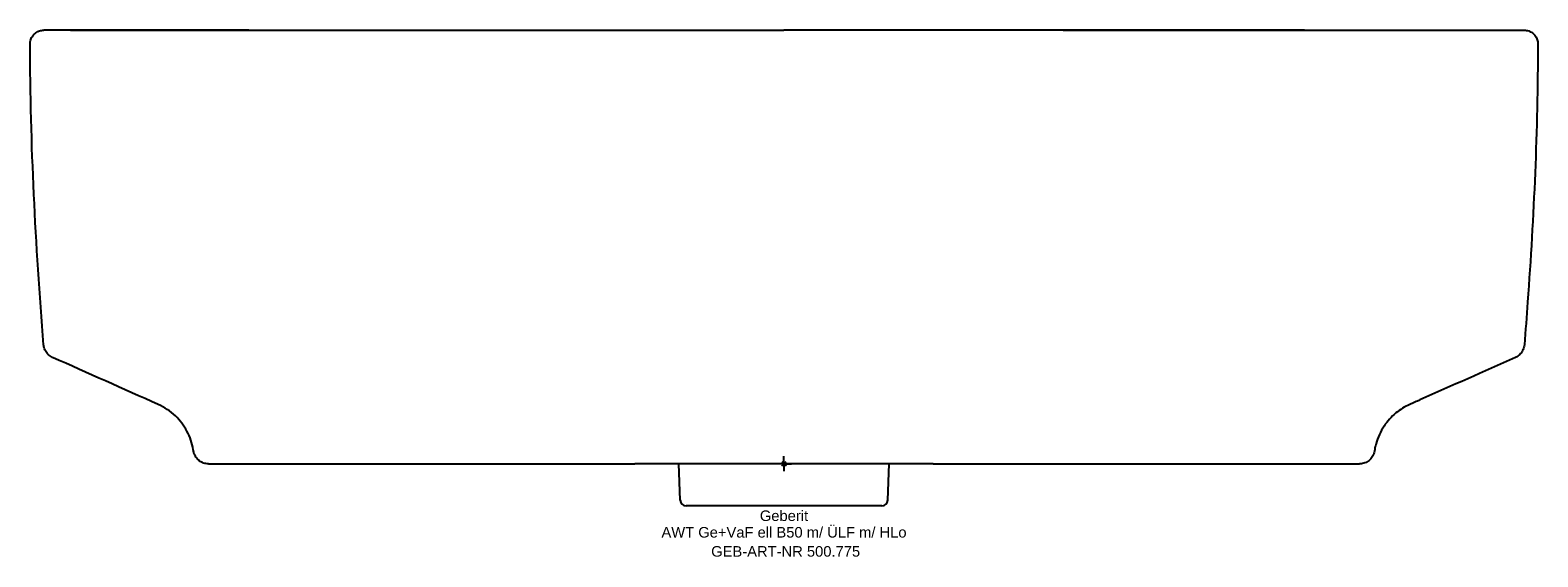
# Model space of a CAD drawing. Header units: millimetres. Extents: x -250 to 250, y -31 to 144.
import ezdxf
from ezdxf.enums import TextEntityAlignment as Align

# ---------------------------------------------------------------- set-up
doc = ezdxf.new("R2010")
doc.units = ezdxf.units.MM
doc.layers.get('0').update_dxf_attribs({"linetype": 'CONTINUOUS'})
for name, color, linetype, lineweight in [('Arbeitspunkt(DIN)', 7, 'CONTINUOUS', 25), ('GEB-ART-NR', 1, 'CONTINUOUS', 18), ('GEB-BEZUG', 2, 'CONTINUOUS', 25), ('GEB-TEXT', 5, 'CONTINUOUS', 18)]:
    doc.layers.add(name, color=color, linetype=linetype, lineweight=lineweight)
doc.layers.add('GEB-KONTUR-A', color=5, linetype='CONTINUOUS')
doc.styles.get("Standard").update_dxf_attribs({"font": 'arial.ttf'})

# ---------------------------------------------------------------- blocks, each defined once
blk = doc.blocks.new('Einfügepunkt')
at = {"layer": 'GEB-BEZUG'}
for p, q in [((-0.71, -0.71), (0.71, 0.71)), ((-0.71, 0.71), (0.71, -0.71))]:
    blk.add_line(p, q, dxfattribs=at)

msp = doc.modelspace()

# ---------------------------------------------------------------- linework, layer by layer
at = {"layer": 'Arbeitspunkt(DIN)', "ltscale": 25}
for q in [(-2.5, 0), (0, 2.5), (0, -2.5), (2.5, 0)]:
    msp.add_line((0, 0), q, dxfattribs=at)
at = {"layer": 'GEB-KONTUR-A', "ltscale": 25}
for p, q in [((-177.65, 144), (-245.78, 144)), ((245.27, 144), (245.78, 144)), ((49.5, 0), (190.69, 0)), ((190.69, 0), (191.1, 0)), ((-34.45, -12.07), (-34.87, 0)), ((34.45, -12.07), (34.87, 0)), ((0, -14), (-32.45, -14)), ((32.45, -14), (0, -14))]:
    msp.add_line(p, q, dxfattribs=at)
for centre, start, end in [((-32.45, -12), 182, 269.9994), ((32.45, -12), 270.0007, 358)]:
    msp.add_arc(centre, 2, start, end, dxfattribs=at)
for points, knots in [([(-250.27, 139.5), (-250.27, 139.96), (-250.2, 140.43), (-249.91, 141.32), (-249.69, 141.76), (-249.13, 142.54), (-248.77, 142.89), (-247.99, 143.44), (-247.57, 143.65), (-246.91, 143.86), (-246.69, 143.91), (-246.24, 143.98), (-246.01, 144), (-245.78, 144)], [0, 0, 0, 0, 0.1386338, 0.1386338, 0.281064, 0.281064, 0.4278126, 0.4278126, 0.5669725, 0.5669725, 0.6343762, 0.6343762, 0.7033681, 0.7033681, 0.7033681, 0.7033681]), ([(-236.9, 144), (-236.81, 144), (-236.72, 144), (-232.86, 144), (-227.9, 144.01), (-215.58, 144.02), (-208.03, 144.02), (-190.89, 144.02), (-181.26, 144.02), (-160.65, 144.01), (-149.64, 144.01), (-126.61, 144), (-114.49, 144), (-99.03, 144), (-95.9, 144), (-92.77, 144)], [3.677967, 3.677967, 3.677967, 3.677967, 3.769751, 3.769751, 7.689144, 7.689144, 11.822561, 11.822561, 15.859609, 15.859609, 19.745359, 19.745359, 23.583738, 23.583738, 24.548692, 24.548692, 24.548692, 24.548692]), ([(-170.48, 144), (-167.59, 144), (-164.49, 144), (-160.94, 144), (-160.78, 144), (-156.93, 144), (-152.9, 144), (-147.67, 144), (-147.02, 144), (-144.53, 144), (-142.62, 144), (-137.85, 144), (-134.9, 144), (-128.93, 144), (-125.96, 144), (-122.43, 144), (-122.02, 144), (-118.03, 144), (-114.25, 144), (-108.38, 144), (-106.4, 144), (-102.33, 144), (-100.25, 144), (-93.99, 144), (-89.78, 144), (-85.43, 144)], [0.7246832, 0.7246832, 0.7246832, 0.7246832, 0.7747185, 0.7747185, 0.77712, 0.77712, 0.8310413, 0.8310413, 0.83856, 0.83856, 0.8592018, 0.8592018, 0.8873622, 0.8873622, 0.912288, 0.912288, 0.9155227, 0.9155227, 0.9436834, 0.9436834, 0.9575865, 0.9575865, 0.971844, 0.971844, 1, 1, 1, 1]), ([(-85.43, 144), (-84.93, 144), (-84.42, 144), (-83.37, 144), (-82.83, 144), (-81.73, 144), (-81.16, 144), (-79.98, 144), (-79.37, 144), (-78.14, 144), (-77.52, 144), (-76.26, 144), (-75.62, 144), (-74.31, 144), (-73.64, 144), (-72.88, 144), (-72.8, 144), (-72.02, 144), (-71.31, 144), (-69.86, 144), (-69.12, 144), (-67.7, 144), (-67.02, 144), (-65.59, 144), (-64.83, 144), (-63.81, 144), (-63.55, 144), (-62.51, 144), (-61.73, 144), (-60.63, 144), (-60.31, 144), (-59.32, 144), (-58.65, 144), (-57.29, 144), (-56.6, 144), (-55.19, 144), (-54.48, 144), (-53.3, 144), (-52.84, 144), (-51.62, 144), (-50.87, 144), (-49.33, 144), (-48.53, 144), (-47.67, 144), (-47.6, 144), (-46.58, 144), (-45.64, 144), (-43.71, 144), (-42.74, 144), (-41.57, 144), (-41.37, 144), (-40.21, 144), (-39.25, 144), (-37.36, 144), (-36.44, 144), (-34.65, 144), (-33.78, 144), (-32.1, 144), (-31.29, 144), (-30.25, 144), (-30, 144), (-29.23, 144), (-28.7, 144), (-27.51, 144), (-26.84, 144), (-25.52, 144), (-24.87, 144), (-23.67, 144), (-23.12, 144), (-22.05, 144), (-21.53, 144), (-20.51, 144), (-20.02, 144), (-19.06, 144), (-18.59, 144), (-17.68, 144), (-17.23, 144), (-16.35, 144), (-15.92, 144), (-15.07, 144), (-14.65, 144), (-13.85, 144), (-13.46, 144), (-12.7, 144), (-12.34, 144), (-11.63, 144), (-11.28, 144), (-10.65, 144), (-10.37, 144), (-9.77, 144), (-9.45, 144), (-8.85, 144), (-8.56, 144), (-8.06, 144), (-7.85, 144), (-7.45, 144), (-7.25, 144), (-6.92, 144), (-6.78, 144), (-6.48, 144), (-6.33, 144), (-6.03, 144), (-5.88, 144), (-5.58, 144), (-5.44, 144), (-5.24, 144), (-5.18, 144), (-4.97, 144), (-4.81, 144), (-4.51, 144), (-4.35, 144), (-4.05, 144), (-3.9, 144), (-3.7, 144), (-3.65, 144), (-3.49, 144), (-3.37, 144), (-3.13, 144), (-3.01, 144), (-2.77, 144), (-2.65, 144), (-2.41, 144), (-2.29, 144), (-2.1, 144), (-2.03, 144), (-1.79, 144), (-1.62, 144), (-1.31, 144), (-1.17, 144), (-0.94, 144), (-0.86, 144), (-0.68, 144), (-0.59, 144), (-0.4, 144), (-0.31, 144), (-0.2, 144), (-0.18, 144), (-0.13, 144), (-0.09, 144), (-0.04, 144), (-0.02, 144), (0, 144)], [0, 0, 0, 0, 0.0221625, 0.0221625, 0.0440368, 0.0440368, 0.0657056, 0.0657056, 0.0880651, 0.0880651, 0.1095383, 0.1095383, 0.1310352, 0.1310352, 0.1526491, 0.1526491, 0.1551436, 0.1551436, 0.1772192, 0.1772192, 0.1996387, 0.1996387, 0.2195454, 0.2195454, 0.2413484, 0.2413484, 0.248832, 0.248832, 0.2707147, 0.2707147, 0.2796045, 0.2796045, 0.2981728, 0.2981728, 0.3170142, 0.3170142, 0.3363942, 0.3363942, 0.348832, 0.348832, 0.3690698, 0.3690698, 0.3902016, 0.3902016, 0.3921477, 0.3921477, 0.4173989, 0.4173989, 0.4435999, 0.4435999, 0.448832, 0.448832, 0.4748414, 0.4748414, 0.5000072, 0.5000072, 0.5240538, 0.5240538, 0.546789, 0.546789, 0.5536667, 0.5536667, 0.568832, 0.568832, 0.5883494, 0.5883494, 0.6078668, 0.6078668, 0.6247418, 0.6247418, 0.6412148, 0.6412148, 0.6573568, 0.6573568, 0.6731204, 0.6731204, 0.6886686, 0.6886686, 0.7045399, 0.7045399, 0.7204112, 0.7204112, 0.7359853, 0.7359853, 0.7514942, 0.7514942, 0.7669308, 0.7669308, 0.7804713, 0.7804713, 0.7962385, 0.7962385, 0.8120056, 0.8120056, 0.8240679, 0.8240679, 0.8360274, 0.8360274, 0.8448748, 0.8448748, 0.8550366, 0.8550366, 0.8651805, 0.8651805, 0.8753089, 0.8753089, 0.8794375, 0.8794375, 0.8904787, 0.8904787, 0.9015297, 0.9015297, 0.9126086, 0.9126086, 0.9162059, 0.9162059, 0.9248852, 0.9248852, 0.9336052, 0.9336052, 0.9423533, 0.9423533, 0.9511529, 0.9511529, 0.9559608, 0.9559608, 0.9680178, 0.9680178, 0.9773336, 0.9773336, 0.9833485, 0.9833485, 0.9893883, 0.9893883, 0.9954659, 0.9954659, 0.9964303, 0.9964303, 0.9988137, 0.9988137, 1, 1, 1, 1]), ([(85.43, 144), (84.67, 144), (83.91, 144), (82.39, 144), (81.64, 144), (80.15, 144), (79.41, 144), (77.96, 144), (77.25, 144), (75.84, 144), (75.15, 144), (73.88, 144), (73.3, 144), (72.05, 144), (71.38, 144), (70.54, 144), (70.35, 144), (69.71, 144), (69.27, 144), (68.39, 144), (67.95, 144), (67.13, 144), (66.73, 144), (65.93, 144), (65.53, 144), (64.72, 144), (64.32, 144), (63.51, 144), (63.11, 144), (62.3, 144), (61.89, 144), (61.08, 144), (60.67, 144), (60.17, 144), (60.08, 144), (59.98, 144), (59.97, 144), (59.5, 144), (59.04, 144), (58.08, 144), (57.6, 144), (56.62, 144), (56.12, 144), (55.1, 144), (54.58, 144), (53.52, 144), (52.98, 144), (51.87, 144), (51.31, 144), (50.16, 144), (49.57, 144), (48.5, 144), (48.01, 144), (47.06, 144), (46.59, 144), (45.44, 144), (44.77, 144), (43.43, 144), (42.77, 144), (41.47, 144), (40.83, 144), (39.57, 144), (38.95, 144), (37.74, 144), (37.15, 144), (36.22, 144), (35.87, 144), (34.98, 144), (34.44, 144), (33.39, 144), (32.87, 144), (31.86, 144), (31.36, 144), (30.5, 144), (30.13, 144), (29.54, 144), (29.31, 144), (28.55, 144), (28.02, 144), (26.97, 144), (26.45, 144), (25.42, 144), (24.9, 144), (24.34, 144), (24.28, 144), (23.77, 144), (23.33, 144), (22.44, 144), (21.99, 144), (21.11, 144), (20.67, 144), (19.81, 144), (19.38, 144), (18.52, 144), (18.08, 144), (17.23, 144), (16.81, 144), (15.96, 144), (15.54, 144), (14.83, 144), (14.53, 144), (13.46, 144), (12.75, 144), (11.63, 144), (11.2, 144), (10.55, 144), (10.32, 144), (9.77, 144), (9.47, 144), (8.9, 144), (8.64, 144), (8.36, 144), (8.32, 144), (8.13, 144), (7.99, 144), (7.72, 144), (7.58, 144), (7.32, 144), (7.19, 144), (6.93, 144), (6.81, 144), (6.67, 144), (6.66, 144), (6.57, 144), (6.5, 144), (6.32, 144), (6.22, 144), (6, 144), (5.9, 144), (5.69, 144), (5.59, 144), (5.39, 144), (5.28, 144), (5.16, 144), (5.14, 144), (5.01, 144), (4.9, 144), (4.68, 144), (4.57, 144), (4.35, 144), (4.24, 144), (4.01, 144), (3.9, 144), (3.73, 144), (3.67, 144), (3.52, 144), (3.43, 144), (3.27, 144), (3.18, 144), (3.01, 144), (2.93, 144), (2.76, 144), (2.67, 144), (2.48, 144), (2.38, 144), (2.17, 144), (2.06, 144), (1.9, 144), (1.84, 144), (1.72, 144), (1.66, 144), (1.6, 144), (1.59, 144), (1.52, 144), (1.46, 144), (1.34, 144), (1.29, 144), (1.18, 144), (1.12, 144), (1.06, 144), (1.05, 144), (0.95, 144), (0.87, 144), (0.74, 144), (0.69, 144), (0.6, 144), (0.56, 144), (0.48, 144), (0.44, 144), (0.36, 144), (0.33, 144), (0.25, 144), (0.21, 144), (0.13, 144), (0.08, 144), (0.02, 144), (0.01, 144), (0, 144)], [0, 0, 0, 0, 0.011895, 0.011895, 0.023663, 0.023663, 0.035069, 0.035069, 0.046245, 0.046245, 0.057081, 0.057081, 0.066283, 0.066283, 0.076975, 0.076975, 0.08, 0.08, 0.087392, 0.087392, 0.094889, 0.094889, 0.101948, 0.101948, 0.109331, 0.109331, 0.116818, 0.116818, 0.124402, 0.124402, 0.132011, 0.132011, 0.139608, 0.139608, 0.141223, 0.141223, 0.14144, 0.14144, 0.149826, 0.149826, 0.158178, 0.158178, 0.16653, 0.16653, 0.174921, 0.174921, 0.183447, 0.183447, 0.192086, 0.192086, 0.200995, 0.200995, 0.208217, 0.208217, 0.215168, 0.215168, 0.225033, 0.225033, 0.234805, 0.234805, 0.244276, 0.244276, 0.253546, 0.253546, 0.262537, 0.262537, 0.267923, 0.267923, 0.276432, 0.276432, 0.284847, 0.284847, 0.293179, 0.293179, 0.299607, 0.299607, 0.303642, 0.303642, 0.313391, 0.313391, 0.323376, 0.323376, 0.333724, 0.333724, 0.334945, 0.334945, 0.344391, 0.344391, 0.354301, 0.354301, 0.364541, 0.364541, 0.375157, 0.375157, 0.386587, 0.386587, 0.398419, 0.398419, 0.411251, 0.411251, 0.420875, 0.420875, 0.447073, 0.447073, 0.465139, 0.465139, 0.476171, 0.476171, 0.491656, 0.491656, 0.506488, 0.506488, 0.508962, 0.508962, 0.51775, 0.51775, 0.526849, 0.526849, 0.536148, 0.536148, 0.545741, 0.545741, 0.546827, 0.546827, 0.552474, 0.552474, 0.561388, 0.561388, 0.570684, 0.570684, 0.580227, 0.580227, 0.590158, 0.590158, 0.592292, 0.592292, 0.603753, 0.603753, 0.616074, 0.616074, 0.628979, 0.628979, 0.643013, 0.643013, 0.651343, 0.651343, 0.662954, 0.662954, 0.675304, 0.675304, 0.688634, 0.688634, 0.703448, 0.703448, 0.721791, 0.721791, 0.744235, 0.744235, 0.758583, 0.758583, 0.773599, 0.773599, 0.776237, 0.776237, 0.794072, 0.794072, 0.812655, 0.812655, 0.83242, 0.83242, 0.837537, 0.837537, 0.872086, 0.872086, 0.896562, 0.896562, 0.917977, 0.917977, 0.938322, 0.938322, 0.957028, 0.957028, 0.975734, 0.975734, 0.995706, 0.995706, 1, 1, 1, 1]), ([(172.77, 144), (172.37, 144), (171.97, 144), (171.56, 144), (171.43, 144), (171.29, 144), (171.16, 144), (170.56, 144), (169.94, 144), (169.31, 144), (168.68, 144), (168.05, 144), (167.4, 144), (166.75, 144), (166.09, 144), (165.41, 144), (164.52, 144), (163.61, 144), (162.69, 144), (162.17, 144), (161.64, 144), (161.11, 144), (160.16, 144), (159.19, 144), (158.2, 144), (157.23, 144), (156.23, 144), (155.22, 144), (154.51, 144), (153.78, 144), (153.05, 144), (152.07, 144), (151.07, 144), (150.06, 144), (149.48, 144), (148.9, 144), (148.31, 144), (147.34, 144), (146.36, 144), (145.36, 144), (144.38, 144), (143.38, 144), (142.37, 144), (141.81, 144), (141.24, 144), (140.67, 144), (140.65, 144), (140.63, 144), (140.61, 144), (139.84, 144), (139.08, 144), (138.31, 144), (137.51, 144), (136.71, 144), (135.91, 144), (135.11, 144), (134.31, 144), (133.51, 144), (132.92, 144), (132.32, 144), (131.73, 144), (130.94, 144), (130.16, 144), (129.37, 144), (128.58, 144), (127.79, 144), (127.01, 144), (126.21, 144), (125.41, 144), (124.62, 144), (123.97, 144), (123.32, 144), (122.68, 144), (122.33, 144), (121.97, 144), (121.61, 144), (121.11, 144), (120.62, 144), (120.12, 144), (119.62, 144), (119.11, 144), (118.6, 144), (118.1, 144), (117.59, 144), (117.07, 144), (116.56, 144), (116.04, 144), (115.51, 144), (114.99, 144), (114.46, 144), (113.92, 144), (113.53, 144), (113.13, 144), (112.72, 144), (112.26, 144), (111.79, 144), (111.31, 144), (110.99, 144), (110.65, 144), (110.32, 144), (109.9, 144), (109.47, 144), (109.03, 144), (108.6, 144), (108.15, 144), (107.71, 144), (107.26, 144), (106.81, 144), (106.35, 144), (105.89, 144), (105.43, 144), (104.97, 144), (104.5, 144), (104.03, 144), (103.56, 144), (103.09, 144), (102.61, 144), (102.14, 144), (101.66, 144), (101.18, 144), (100.7, 144), (100.56, 144), (100.41, 144), (100.27, 144), (99.77, 144), (99.28, 144), (98.8, 144), (98.58, 144), (98.36, 144), (98.15, 144), (97.67, 144), (97.19, 144), (96.72, 144), (96.23, 144), (95.75, 144), (95.26, 144), (94.78, 144), (94.29, 144), (93.8, 144), (93.31, 144), (92.81, 144), (92.31, 144), (91.86, 144), (91.39, 144), (90.93, 144), (90.57, 144), (90.22, 144), (89.85, 144), (89.37, 144), (88.88, 144), (88.39, 144), (87.91, 144), (87.42, 144), (86.92, 144), (86.44, 144), (85.94, 144), (85.43, 144)], [0.6884076, 0.6884076, 0.6884076, 0.6884076, 0.6950904, 0.6950904, 0.6950904, 0.6972174, 0.6972174, 0.6972174, 0.7069919, 0.7069919, 0.7069919, 0.7166478, 0.7166478, 0.7166478, 0.7263037, 0.7263037, 0.7263037, 0.7389858, 0.7389858, 0.7389858, 0.7461281, 0.7461281, 0.7461281, 0.7588236, 0.7588236, 0.7588236, 0.771351, 0.771351, 0.771351, 0.7801578, 0.7801578, 0.7801578, 0.7919272, 0.7919272, 0.7919272, 0.7985844, 0.7985844, 0.7985844, 0.8095408, 0.8095408, 0.8095408, 0.8203115, 0.8203115, 0.8203115, 0.8263037, 0.8263037, 0.8263037, 0.826518, 0.826518, 0.826518, 0.8345106, 0.8345106, 0.8345106, 0.842896, 0.842896, 0.842896, 0.8512815, 0.8512815, 0.8512815, 0.8575407, 0.8575407, 0.8575407, 0.8659066, 0.8659066, 0.8659066, 0.8743909, 0.8743909, 0.8743909, 0.8831118, 0.8831118, 0.8831118, 0.8903037, 0.8903037, 0.8903037, 0.8943179, 0.8943179, 0.8943179, 0.8998215, 0.8998215, 0.8998215, 0.9052974, 0.9052974, 0.9052974, 0.9107065, 0.9107065, 0.9107065, 0.9160692, 0.9160692, 0.9160692, 0.9213473, 0.9213473, 0.9213473, 0.9252129, 0.9252129, 0.9252129, 0.9296253, 0.9296253, 0.9296253, 0.9326043, 0.9326043, 0.9326043, 0.9363182, 0.9363182, 0.9363182, 0.9400007, 0.9400007, 0.9400007, 0.9436718, 0.9436718, 0.9436718, 0.9473486, 0.9473486, 0.9473486, 0.9510644, 0.9510644, 0.9510644, 0.9548179, 0.9548179, 0.9548179, 0.9586502, 0.9586502, 0.9586502, 0.9598243, 0.9598243, 0.9598243, 0.963836, 0.963836, 0.963836, 0.9656535, 0.9656535, 0.9656535, 0.9696769, 0.9696769, 0.9696769, 0.9737902, 0.9737902, 0.9737902, 0.977938, 0.977938, 0.977938, 0.9821111, 0.9821111, 0.9821111, 0.9859199, 0.9859199, 0.9859199, 0.9888154, 0.9888154, 0.9888154, 0.9926617, 0.9926617, 0.9926617, 0.9963675, 0.9963675, 0.9963675, 1, 1, 1, 1]), ([(92.73, 144), (104.9, 144), (116.9, 144), (140.94, 144), (152.99, 144.01), (174.37, 144.01), (183.94, 144.02), (201.16, 144.02), (208.86, 144.02), (222.28, 144.01), (228.03, 144.01), (234.2, 144), (235.65, 144), (236.95, 144)], [0.745291, 0.745291, 0.745291, 0.745291, 4.48102, 4.48102, 8.593236, 8.593236, 12.419346, 12.419346, 16.289457, 16.289457, 20.261257, 20.261257, 21.635071, 21.635071, 21.635071, 21.635071]), ([(177.65, 144), (178.25, 144), (178.84, 144), (179.4, 144), (180.12, 144), (180.81, 144), (181.46, 144), (182.06, 144), (182.63, 144), (183.18, 144), (183.23, 144), (183.28, 144), (183.33, 144), (183.84, 144), (184.33, 144), (184.79, 144), (185.23, 144), (185.65, 144), (186.05, 144), (186.43, 144), (186.8, 144), (187.15, 144), (187.48, 144), (187.79, 144), (188.09, 144), (188.38, 144), (188.66, 144), (188.91, 144), (189.14, 144), (189.36, 144), (189.56, 144), (189.79, 144), (190, 144), (190.2, 144), (190.41, 144), (190.6, 144), (190.79, 144), (190.98, 144), (191.16, 144), (191.33, 144), (191.52, 144), (191.69, 144), (191.86, 144), (192.03, 144), (192.2, 144), (192.37, 144), (192.53, 144), (192.7, 144), (192.86, 144), (193.02, 144), (193.18, 144), (193.34, 144), (193.4, 144), (193.46, 144), (193.52, 144), (193.68, 144), (193.84, 144), (194, 144), (194.16, 144), (194.32, 144), (194.48, 144), (194.64, 144), (194.81, 144), (194.98, 144), (195.14, 144), (195.32, 144), (195.49, 144), (195.67, 144), (195.86, 144), (196.05, 144), (196.23, 144), (196.41, 144), (196.6, 144), (196.79, 144), (196.99, 144), (197.19, 144), (197.39, 144), (197.59, 144), (197.81, 144), (197.89, 144), (197.98, 144), (198.06, 144), (198.07, 144), (198.08, 144), (198.09, 144), (198.3, 144), (198.52, 144), (198.75, 144), (198.98, 144), (199.21, 144), (199.45, 144), (199.69, 144), (199.93, 144), (200.19, 144), (200.43, 144), (200.69, 144), (200.96, 144), (201.23, 144), (201.52, 144), (201.82, 144), (202.09, 144), (202.37, 144), (202.66, 144), (202.92, 144), (203.18, 144), (203.45, 144), (203.48, 144), (203.51, 144), (203.55, 144), (203.85, 144), (204.15, 144), (204.47, 144), (204.57, 144), (204.67, 144), (204.77, 144), (205.05, 144), (205.34, 144), (205.64, 144), (205.92, 144), (206.21, 144), (206.51, 144), (206.8, 144), (207.09, 144), (207.38, 144), (207.67, 144), (207.97, 144), (208.26, 144), (208.55, 144), (208.84, 144), (209.13, 144), (209.42, 144), (209.71, 144), (210, 144), (210.29, 144), (210.57, 144), (210.86, 144), (210.94, 144), (211.02, 144), (211.11, 144), (211.37, 144), (211.63, 144), (211.88, 144), (214.47, 144), (216.92, 144), (219.23, 144), (220.26, 144), (221.26, 144), (222.24, 144), (223.84, 144), (225.37, 144), (226.82, 144), (227.42, 144), (228.01, 144), (228.58, 144), (229.55, 144), (230.48, 144), (231.37, 144), (232.56, 144), (233.68, 144), (234.73, 144), (234.9, 144), (235.06, 144), (235.22, 144), (235.22, 144), (235.23, 144), (235.23, 144), (235.39, 144), (235.54, 144), (235.69, 144), (235.85, 144), (236, 144), (236.15, 144), (236.3, 144), (236.45, 144), (236.6, 144), (236.75, 144), (236.9, 144), (237.05, 144), (237.19, 144), (237.33, 144), (237.48, 144), (237.63, 144), (237.77, 144), (237.92, 144), (238.06, 144), (238.2, 144), (238.34, 144), (238.35, 144), (238.36, 144), (238.37, 144), (238.45, 144), (238.54, 144), (238.63, 144), (238.77, 144), (238.92, 144), (239.07, 144), (239.22, 144), (239.36, 144), (239.51, 144), (239.65, 144), (239.79, 144), (239.93, 144), (240.07, 144), (240.21, 144), (240.35, 144), (240.49, 144), (240.62, 144), (240.75, 144), (240.89, 144), (241.02, 144), (241.15, 144), (241.19, 144), (241.23, 144), (241.28, 144), (241.36, 144), (241.44, 144), (241.52, 144), (241.57, 144), (241.61, 144), (241.66, 144), (241.78, 144), (241.9, 144), (242.02, 144), (242.13, 144), (242.25, 144), (242.36, 144), (242.47, 144), (242.58, 144), (242.68, 144), (242.79, 144), (242.89, 144), (242.99, 144), (243.03, 144), (243.07, 144), (243.11, 144), (243.21, 144), (243.31, 144), (243.4, 144), (243.49, 144), (243.58, 144), (243.67, 144), (243.75, 144), (243.84, 144), (243.92, 144), (244.03, 144), (244.13, 144), (244.23, 144), (244.32, 144), (244.41, 144), (244.49, 144), (244.53, 144), (244.57, 144), (244.61, 144), (244.68, 144), (244.75, 144), (244.8, 144), (244.81, 144), (244.81, 144), (244.82, 144), (244.87, 144), (244.92, 144), (244.96, 144), (245.01, 144), (245.05, 144), (245.09, 144), (245.13, 144), (245.16, 144), (245.2, 144), (245.22, 144), (245.25, 144), (245.27, 144)], [0.3139841, 0.3139841, 0.3139841, 0.3139841, 0.3171252, 0.3171252, 0.3171252, 0.321148, 0.321148, 0.321148, 0.324816, 0.324816, 0.324816, 0.3251708, 0.3251708, 0.3251708, 0.3286426, 0.3286426, 0.3286426, 0.3319557, 0.3319557, 0.3319557, 0.3351926, 0.3351926, 0.3351926, 0.3383264, 0.3383264, 0.3383264, 0.3414601, 0.3414601, 0.3414601, 0.344256, 0.344256, 0.344256, 0.3473011, 0.3473011, 0.3473011, 0.3503584, 0.3503584, 0.3503584, 0.3535246, 0.3535246, 0.3535246, 0.3568015, 0.3568015, 0.3568015, 0.3602291, 0.3602291, 0.3602291, 0.3637256, 0.3637256, 0.3637256, 0.3672709, 0.3672709, 0.3672709, 0.3686168, 0.3686168, 0.3686168, 0.3721026, 0.3721026, 0.3721026, 0.3755041, 0.3755041, 0.3755041, 0.3788001, 0.3788001, 0.3788001, 0.3819824, 0.3819824, 0.3819824, 0.3851586, 0.3851586, 0.3851586, 0.3880691, 0.3880691, 0.3880691, 0.3908973, 0.3908973, 0.3908973, 0.3936153, 0.3936153, 0.3936153, 0.3946871, 0.3946871, 0.3946871, 0.3948067, 0.3948067, 0.3948067, 0.3973946, 0.3973946, 0.3973946, 0.3999177, 0.3999177, 0.3999177, 0.4023813, 0.4023813, 0.4023813, 0.4047902, 0.4047902, 0.4047902, 0.4072699, 0.4072699, 0.4072699, 0.4095591, 0.4095591, 0.4095591, 0.4115549, 0.4115549, 0.4115549, 0.4118123, 0.4118123, 0.4118123, 0.4140174, 0.4140174, 0.4140174, 0.4147092, 0.4147092, 0.4147092, 0.416649, 0.416649, 0.416649, 0.4185516, 0.4185516, 0.4185516, 0.4204282, 0.4204282, 0.4204282, 0.4222872, 0.4222872, 0.4222872, 0.4241335, 0.4241335, 0.4241335, 0.4259779, 0.4259779, 0.4259779, 0.4278274, 0.4278274, 0.4278274, 0.4283689, 0.4283689, 0.4283689, 0.4300861, 0.4300861, 0.4300861, 0.4473569, 0.4473569, 0.4473569, 0.4550559, 0.4550559, 0.4550559, 0.467703, 0.467703, 0.467703, 0.4729207, 0.4729207, 0.4729207, 0.4817566, 0.4817566, 0.4817566, 0.4935593, 0.4935593, 0.4935593, 0.4954186, 0.4954186, 0.4954186, 0.4954733, 0.4954733, 0.4954733, 0.4972848, 0.4972848, 0.4972848, 0.499152, 0.499152, 0.499152, 0.5010132, 0.5010132, 0.5010132, 0.5028683, 0.5028683, 0.5028683, 0.5046877, 0.5046877, 0.5046877, 0.5065606, 0.5065606, 0.5065606, 0.5083241, 0.5083241, 0.5083241, 0.5084335, 0.5084335, 0.5084335, 0.5095329, 0.5095329, 0.5095329, 0.511347, 0.511347, 0.511347, 0.5130901, 0.5130901, 0.5130901, 0.5147823, 0.5147823, 0.5147823, 0.5164365, 0.5164365, 0.5164365, 0.5180507, 0.5180507, 0.5180507, 0.5196474, 0.5196474, 0.5196474, 0.5201821, 0.5201821, 0.5201821, 0.5212257, 0.5212257, 0.5212257, 0.5218006, 0.5218006, 0.5218006, 0.5233645, 0.5233645, 0.5233645, 0.524922, 0.524922, 0.524922, 0.526479, 0.526479, 0.526479, 0.5280404, 0.5280404, 0.5280404, 0.5287195, 0.5287195, 0.5287195, 0.5302895, 0.5302895, 0.5302895, 0.5319336, 0.5319336, 0.5319336, 0.5335776, 0.5335776, 0.5335776, 0.5359182, 0.5359182, 0.5359182, 0.5382589, 0.5382589, 0.5382589, 0.5394833, 0.5394833, 0.5394833, 0.5417354, 0.5417354, 0.5417354, 0.541942, 0.541942, 0.541942, 0.5439357, 0.5439357, 0.5439357, 0.5460994, 0.5460994, 0.5460994, 0.5483179, 0.5483179, 0.5483179, 0.550104, 0.550104, 0.550104, 0.550104]), ([(245.78, 144), (246.03, 144), (246.28, 143.98), (246.77, 143.89), (247.01, 143.83), (247.68, 143.6), (248.1, 143.38), (248.87, 142.81), (249.21, 142.44), (249.75, 141.65), (249.96, 141.21), (250.21, 140.35), (250.27, 139.92), (250.27, 139.5)], [0, 0, 0, 0, 0.0752443, 0.0752443, 0.1484517, 0.1484517, 0.287703, 0.287703, 0.4347494, 0.4347494, 0.5771548, 0.5771548, 0.7034603, 0.7034603, 0.7034603, 0.7034603]), ([(250.27, 139.5), (250.27, 110.88), (248.94, 82.26), (246.53, 48.98), (246.17, 44.25), (245.79, 39.51)], [0, 0, 0, 0, 8.58495, 8.58495, 10.009733, 10.009733, 10.009733, 10.009733]), ([(-242.84, 35.34), (-243.33, 35.56), (-243.8, 35.86), (-244.58, 36.59), (-244.92, 37.02), (-245.44, 37.95), (-245.62, 38.46), (-245.75, 39.16), (-245.78, 39.33), (-245.79, 39.51)], [0, 0, 0, 0, 0.1623068, 0.1623068, 0.3218119, 0.3218119, 0.4814266, 0.4814266, 0.534142, 0.534142, 0.534142, 0.534142]), ([(242.84, 35.34), (232.28, 30.63), (221.71, 25.91), (210.01, 20.7), (208.87, 20.2), (207.74, 19.69)], [0, 0, 0, 0, 3.469773, 3.469773, 3.843231, 3.843231, 3.843231, 3.843231]), ([(245.79, 39.51), (245.75, 38.97), (245.61, 38.43), (245.19, 37.45), (244.9, 36.98), (244.19, 36.19), (243.77, 35.84), (243.16, 35.49), (243, 35.41), (242.84, 35.34)], [0, 0, 0, 0, 0.162524, 0.162524, 0.3220944, 0.3220944, 0.4817091, 0.4817091, 0.5345367, 0.5345367, 0.5345367, 0.5345367]), ([(-196.12, 4.67), (-196.47, 6.81), (-197.19, 8.91), (-199.21, 12.69), (-200.53, 14.43), (-203.72, 17.47), (-205.68, 18.77), (-207.73, 19.69)], [0.000954, 0.000954, 0.000954, 0.000954, 0.64996, 0.64996, 1.288472, 1.288472, 1.974716, 1.974716, 1.974716, 1.974716]), ([(207.73, 19.69), (206.12, 18.97), (204.56, 18.01), (201.66, 15.63), (200.31, 14.14), (198.04, 10.73), (197.13, 8.75), (196.38, 6.04), (196.23, 5.36), (196.12, 4.67)], [0.00018, 0.00018, 0.00018, 0.00018, 0.539298, 0.539298, 1.130522, 1.130522, 1.768051, 1.768051, 1.976177, 1.976177, 1.976177, 1.976177]), ([(-191.1, 0), (-191.64, 0), (-192.19, 0.09), (-193.21, 0.43), (-193.69, 0.69), (-194.54, 1.33), (-194.91, 1.72), (-195.52, 2.6), (-195.76, 3.09), (-195.96, 3.8), (-196.01, 3.99), (-196.04, 4.19)], [0, 0, 0, 0, 0.1624864, 0.1624864, 0.3220911, 0.3220911, 0.4816288, 0.4816288, 0.6413335, 0.6413335, 0.7021653, 0.7021653, 0.7021653, 0.7021653]), ([(-191.1, 0), (-191.1, 0), (-191.08, 0), (-190.97, 0), (-190.85, 0), (-190.68, 0)], [0.97908902, 0.97908902, 0.97908902, 0.97908902, 0.98774069, 0.98774069, 1, 1, 1, 1]), ([(-190.68, 0), (-190.43, 0), (-190.03, 0), (-189.04, 0), (-188.46, 0), (-187.16, 0), (-186.46, 0), (-184.97, 0), (-184.21, 0), (-182.64, 0), (-181.86, 0), (-180.3, 0), (-179.54, 0), (-178.02, 0), (-177.27, 0), (-175.76, 0), (-175, 0), (-173.44, 0), (-172.63, 0), (-170.97, 0), (-170.1, 0), (-168.33, 0), (-167.42, 0), (-165.55, 0), (-164.58, 0), (-162.61, 0), (-161.6, 0), (-159.52, 0), (-158.46, 0), (-156.27, 0), (-155.16, 0), (-153.08, 0), (-152.12, 0), (-150.94, 0), (-150.73, 0), (-149.32, 0), (-148.11, 0), (-145.63, 0), (-144.37, 0), (-141.81, 0), (-140.5, 0), (-137.85, 0), (-136.51, 0), (-134.1, 0), (-133.05, 0), (-131.66, 0), (-131.32, 0), (-129.58, 0), (-128.15, 0), (-125.26, 0), (-123.8, 0), (-120.92, 0), (-119.49, 0), (-116.67, 0), (-115.28, 0), (-112.51, 0), (-111.12, 0), (-108.33, 0), (-106.88, 0), (-105.42, 0), (-103.95, 0), (-102.52, 0), (-99.55, 0), (-98.02, 0), (-94.96, 0), (-93.42, 0), (-90.42, 0), (-88.96, 0), (-86.17, 0), (-84.38, 0), (-82.58, 0), (-81.41, 0), (-79.68, 0), (-77.01, 0), (-74.17, 0), (-71.58, 0), (-69.24, 0), (-67.11, 0), (-65.18, 0), (-63.39, 0), (-62.08, 0), (-61.35, 0), (-60.8, 0), (-59.85, 0), (-58.34, 0), (-56.67, 0), (-54.98, 0), (-53.23, 0), (-51.4, 0), (-50.15, 0), (-49.5, 0)], [0, 0, 0, 0, 0.047428, 0.047428, 0.091555, 0.091555, 0.131767, 0.131767, 0.167854, 0.167854, 0.200006, 0.200006, 0.228127, 0.228127, 0.253417, 0.253417, 0.277388, 0.277388, 0.301213, 0.301213, 0.325231, 0.325231, 0.349256, 0.349256, 0.373255, 0.373255, 0.397324, 0.397324, 0.42148, 0.42148, 0.445693, 0.445693, 0.4656, 0.4656, 0.469936, 0.469936, 0.494204, 0.494204, 0.518503, 0.518503, 0.542809, 0.542809, 0.567069, 0.567069, 0.5856, 0.5856, 0.591354, 0.591354, 0.615798, 0.615798, 0.640036, 0.640036, 0.663302, 0.663302, 0.685503, 0.685503, 0.707202, 0.707202, 0.729033, 0.7296, 0.7296, 0.751476, 0.751476, 0.774435, 0.774435, 0.79718, 0.79718, 0.818705, 0.818705, 0.838007, 0.8448, 0.8448, 0.854875, 0.869834, 0.883387, 0.895737, 0.906922, 0.916985, 0.926076, 0.934483, 0.942523, 0.9448, 0.9448, 0.950442, 0.958329, 0.966201, 0.974151, 0.982326, 0.99087, 1, 1, 1, 1]), ([(0, 0), (-1.15, 0), (-2.24, 0), (-4.43, 0), (-5.52, 0), (-7.67, 0), (-8.73, 0), (-10.83, 0), (-11.86, 0), (-13.93, 0), (-14.96, 0), (-17.02, 0), (-18.04, 0), (-20.1, 0), (-21.13, 0), (-23.18, 0), (-24.21, 0), (-26.27, 0), (-27.3, 0), (-29.37, 0), (-30.4, 0), (-31.82, 0), (-32.16, 0), (-33.16, 0), (-33.88, 0), (-35.67, 0), (-36.77, 0), (-39.05, 0), (-40.21, 0), (-42.1, 0), (-42.8, 0), (-44.07, 0), (-44.65, 0), (-46.73, 0), (-48.19, 0), (-49.5, 0)], [0, 0, 0, 0, 0.053611, 0.053611, 0.112798, 0.112798, 0.176692, 0.176692, 0.246313, 0.246313, 0.322314, 0.322314, 0.403974, 0.403974, 0.488443, 0.488443, 0.57149, 0.57149, 0.649576, 0.649576, 0.721303, 0.721303, 0.743008, 0.743008, 0.784515, 0.784515, 0.837706, 0.837706, 0.887572, 0.887572, 0.915808, 0.915808, 0.938759, 0.938759, 1, 1, 1, 1]), ([(49.5, 0), (49.1, 0), (48.69, 0), (47.84, 0), (47.39, 0), (46.45, 0), (45.96, 0), (45.38, 0), (45.3, 0), (44.64, 0), (44.06, 0), (42.79, 0), (42.1, 0), (40.51, 0), (39.61, 0), (38.49, 0), (38.21, 0), (37.16, 0), (36.42, 0), (35.48, 0), (35.22, 0), (34.87, 0), (34.77, 0), (33.61, 0), (32.55, 0), (30.46, 0), (29.42, 0), (27.35, 0), (26.31, 0), (24.24, 0), (23.21, 0), (21.14, 0), (20.1, 0), (18.03, 0), (17, 0), (14.93, 0), (13.9, 0), (11.83, 0), (10.79, 0), (8.79, 0), (7.84, 0), (6.77, 0), (6.66, 0), (5.48, 0), (4.4, 0), (2.21, 0), (1.12, 0), (0, 0)], [0, 0, 0, 0, 0.0219563, 0.0219563, 0.0443887, 0.0443887, 0.0682487, 0.0682487, 0.0721713, 0.0721713, 0.0994294, 0.0994294, 0.1319628, 0.1319628, 0.1754745, 0.1754745, 0.1896764, 0.1896764, 0.2317876, 0.2317876, 0.248832, 0.248832, 0.2560678, 0.2560678, 0.3297667, 0.3297667, 0.4018479, 0.4018479, 0.4729686, 0.4729686, 0.5432047, 0.5432047, 0.6122368, 0.6122368, 0.6797236, 0.6797236, 0.7456016, 0.7456016, 0.8102321, 0.8102321, 0.8680056, 0.8680056, 0.8742471, 0.8742471, 0.9382284, 0.9382284, 1, 1, 1, 1]), ([(196.04, 4.19), (195.95, 3.66), (195.78, 3.13), (195.27, 2.19), (194.94, 1.75), (194.17, 1.02), (193.72, 0.71), (192.76, 0.25), (192.24, 0.1), (191.51, 0.01), (191.3, 0), (191.1, 0)], [0.0003297, 0.0003297, 0.0003297, 0.0003297, 0.1626222, 0.1626222, 0.32222, 0.32222, 0.4817562, 0.4817562, 0.6414675, 0.6414675, 0.7025636, 0.7025636, 0.7025636, 0.7025636])]:
    msp.add_open_spline(points, degree=3, knots=knots, dxfattribs=at)
for points in [[(-177.65, 144), (-176.96, 144), (-176.27, 144), (-175.58, 144)], [(175.58, 144), (176.27, 144), (176.96, 144), (177.65, 144)], [(-245.79, 39.51), (-248.46, 72.77), (-250.27, 106.14), (-250.27, 139.5)], [(-207.74, 19.69), (-219.44, 24.91), (-231.14, 30.12), (-242.84, 35.34)], [(207.74, 19.69), (207.74, 19.69), (207.74, 19.69), (207.74, 19.69)], [(-196.04, 4.2), (-196.07, 4.35), (-196.09, 4.51), (-196.12, 4.66)], [(-196.12, 4.66), (-196.12, 4.66), (-196.12, 4.66), (-196.12, 4.66)], [(196.12, 4.66), (196.09, 4.51), (196.07, 4.35), (196.04, 4.2)], [(196.12, 4.66), (196.12, 4.66), (196.12, 4.66), (196.12, 4.66)]]:
    msp.add_open_spline(points, degree=3, dxfattribs=at)

# ---------------------------------------------------------------- block references
at = {"ltscale": 25}
msp.add_blockref('Einfügepunkt', (0, 0), dxfattribs=at)

# ---------------------------------------------------------------- texts
at = {"layer": 'GEB-ART-NR'}
msp.add_text('GEB-ART-NR 500.775', height=3.5, dxfattribs=at).set_placement((0.55, -30.84), align=Align.CENTER)
at = {"layer": 'GEB-TEXT'}
for s, p in [('Geberit', (0, -19)), ('AWT Ge+VaF ell B50 m/ ÜLF m/ HLo', (0, -24.5))]:
    msp.add_text(s, height=3.5, dxfattribs=at).set_placement(p, align=Align.CENTER)

doc.saveas('drawing.dxf')
